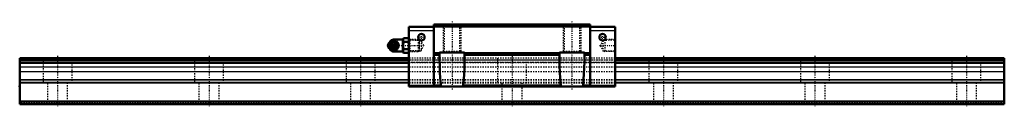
# Model space of a CAD drawing. Header units: millimetres. Extents: x -30 to 750, y -2 to 65.
import ezdxf

# ---------------------------------------------------------------- set-up
doc = ezdxf.new("R2010")
doc.units = ezdxf.units.MM
doc.linetypes.add('Center', pattern=[1.5, 0.45, -0.5, 0.05, -0.5])
doc.linetypes.add('Dashed', pattern=[2, 1, -1])
for name, color, linetype, lineweight in [('2d ConnectionPoints', 7, 'Continuous', 50), ('AM_0', 7, 'Continuous', 50), ('AM_4', 3, 'Continuous', 25), ('AM_5', 3, 'Continuous', 25), ('AM_7', 7, 'Center', 25), ('AM_9', 6, 'Dashed', 25)]:
    doc.layers.add(name, color=color, linetype=linetype, lineweight=lineweight)

# ---------------------------------------------------------------- blocks, each defined once
blk = doc.blocks.new('1_B_PT1_8_grease_nipple_joint1_SVR_0_in_SVR55C1SS780LG300BPT18308350001_0')
at = {"layer": 'AM_0'}
for p, q in [((262.45, 48.36), (262.09, 47.84)), ((264.21, 49.59), (264.44, 49.9)), ((264.44, 49.9), (268.58, 49.9)), ((273.65, 51.2), (266.15, 51.2)), ((274.17, 52.17), (273.65, 51.28)), ((273.65, 51.28), (273.65, 41.52)), ((274.17, 52.17), (277.83, 52.17)), ((274.17, 49.29), (277.83, 49.29)), ((278.35, 51.28), (277.83, 52.17)), ((262.09, 44.96), (262.45, 44.44)), ((264.44, 42.9), (264.22, 43.2)), ((264.44, 42.9), (268.58, 42.9)), ((266.15, 41.6), (273.65, 41.6)), ((270.06, 46.4), (270.46, 46.4)), ((273.65, 41.52), (274.17, 40.63)), ((274.17, 43.51), (277.83, 43.51)), ((274.17, 40.63), (277.83, 40.63)), ((277.83, 40.63), (278.35, 41.52))]:
    blk.add_line(p, q, dxfattribs=at)
for points in [[(268.18, 49.9), (268.37, 49.35), (268.59, 48.77), (268.77, 48.36), (269, 47.94), (269.31, 47.44), (269.65, 46.95), (270.06, 46.4)], [(270.46, 46.4), (270.2, 47.13), (270.03, 47.53), (269.84, 47.93), (269.53, 48.49), (269.18, 49.06), (268.88, 49.49), (268.58, 49.9)], [(274.17, 52.17), (273.97, 51.8), (273.83, 51.42), (273.74, 51.02), (273.72, 50.63), (273.76, 50.29), (273.85, 49.96), (274.17, 49.29)], [(274.17, 49.29), (273.98, 48.57), (273.84, 47.85), (273.75, 47.1), (273.72, 46.35), (273.75, 45.64), (273.84, 44.93), (273.98, 44.22), (274.17, 43.51)], [(277.83, 49.29), (278.03, 49.66), (278.17, 50.04), (278.26, 50.44), (278.28, 50.83), (278.24, 51.17), (278.15, 51.5), (277.83, 52.17)], [(277.83, 43.51), (278.02, 44.23), (278.16, 44.95), (278.25, 45.7), (278.28, 46.45), (278.25, 47.16), (278.16, 47.87), (278.02, 48.58), (277.83, 49.29)], [(270.06, 46.4), (269.65, 45.85), (269.25, 45.27), (269, 44.86), (268.77, 44.44), (268.55, 43.94), (268.37, 43.45), (268.18, 42.9)], [(268.58, 42.9), (269.1, 43.63), (269.36, 44.03), (269.6, 44.43), (269.9, 44.99), (270.15, 45.56), (270.31, 45.99), (270.46, 46.4)], [(274.17, 43.51), (273.97, 43.14), (273.83, 42.76), (273.74, 42.36), (273.72, 41.97), (273.76, 41.63), (273.85, 41.3), (274.17, 40.63)], [(277.83, 40.63), (278.03, 41), (278.17, 41.38), (278.26, 41.78), (278.28, 42.17), (278.24, 42.51), (278.15, 42.84), (277.83, 43.51)]]:
    blk.add_lwpolyline(points, dxfattribs=at)
for centre, radius, start, end in [((266.15, 48.2), 3, 90, 159.94362), ((264.91, 46.4), 3.3, 270, 90), ((266.15, 44.6), 3, 200.05638, 270)]:
    blk.add_arc(centre, radius, start, end, dxfattribs=at)
for major_axis in [(0, 2.42), (0, -1.01)]:
    blk.add_ellipse((263.9, 46.4), major_axis=major_axis, ratio=0.927184, dxfattribs=at)
blk.add_ellipse((264.91, 46.4), major_axis=(0, 3.3), ratio=0.927184, start_param=2.207257, end_param=7.217521, dxfattribs=at)
at = {"layer": 'AM_4'}
for p, q in [((266.15, 51.2), (266.15, 49.92)), ((266.15, 42.89), (266.15, 41.6))]:
    blk.add_line(p, q, dxfattribs=at)
blk.add_ellipse((265.73, 46.4), major_axis=(0, 2.94), ratio=0.927184, start_param=3.533104, end_param=5.891674, dxfattribs=at)
at = {"layer": 'AM_5', "linetype": 'Dashed'}
for p, q in [((278.35, 51.26), (279.33, 50.66)), ((286.33, 50.48), (279.33, 50.66)), ((279.35, 41.54), (279.35, 51.26)), ((278.35, 41.54), (279.33, 42.14)), ((286.33, 42.32), (279.33, 42.14))]:
    blk.add_line(p, q, dxfattribs=at)
at = {"layer": 'AM_7'}
for p, q in [((264.91, 42.94), (264.91, 49.86)), ((261.44, 46.4), (290.72, 46.4))]:
    blk.add_line(p, q, dxfattribs=at)
at = {"layer": 'AM_9'}
for p, q in [((263.15, 48.2), (263.15, 44.6)), ((266.15, 49.92), (266.15, 42.89)), ((266.92, 48.86), (267.07, 48.76)), ((285.77, 51.07), (278.35, 51.26)), ((286.35, 50.46), (285.77, 51.07)), ((285.77, 51.07), (285.77, 41.73)), ((286.35, 50.46), (286.35, 42.34)), ((262.56, 46.4), (262.96, 46.4)), ((267.1, 44.07), (266.99, 43.99)), ((268.19, 46.43), (268.19, 46.37)), ((278.35, 41.54), (285.77, 41.73)), ((285.77, 41.73), (286.35, 42.34))]:
    blk.add_line(p, q, dxfattribs=at)
for points in [[(262.56, 46.4), (262.75, 46.95), (262.97, 47.53), (262.98, 47.56)], [(264.83, 49.9), (264.57, 49.17), (264.41, 48.77), (264.21, 48.37), (263.91, 47.81), (263.56, 47.24), (263.26, 46.81), (262.96, 46.4)], [(263.03, 46.78), (263.05, 46.9), (263.13, 47.25), (263.24, 47.58), (263.39, 47.9), (263.58, 48.19), (263.8, 48.45), (264.04, 48.68), (264.31, 48.88), (264.6, 49.04), (264.9, 49.15), (265.22, 49.23), (265.54, 49.26), (265.87, 49.24), (266.19, 49.18), (266.51, 49.08), (266.8, 48.93), (266.92, 48.86)], [(263.17, 47.97), (263.38, 48.36), (263.69, 48.86), (264.03, 49.35), (264.21, 49.59)], [(265.65, 43.24), (265.53, 43.22), (265.21, 43.21), (264.89, 43.26), (264.59, 43.36), (264.31, 43.52), (264.07, 43.72), (263.86, 43.96), (263.68, 44.25), (263.54, 44.56), (263.37, 45.13), (263.29, 45.72), (263.26, 46.63), (263.35, 47.54), (263.45, 47.97), (263.6, 48.39), (263.82, 48.78), (264.1, 49.11), (264.4, 49.33), (264.73, 49.49), (265.02, 49.57), (265.33, 49.59), (265.65, 49.56)], [(265.65, 49.56), (265.8, 49.52), (265.93, 49.48), (266.04, 49.43), (266.15, 49.38)], [(266.15, 43.42), (266.76, 43.76), (267.29, 44.12), (267.74, 44.49), (268.11, 44.88), (268.4, 45.29), (268.59, 45.7), (268.7, 46.11), (268.72, 46.53), (268.64, 46.95), (268.48, 47.36), (268.23, 47.77), (267.89, 48.17), (267.46, 48.55), (266.96, 48.91), (266.38, 49.26), (266.15, 49.38)], [(262.96, 45.28), (262.93, 45.36), (262.75, 45.85), (262.56, 46.4)], [(262.96, 46.4), (263.48, 45.67), (263.74, 45.27), (263.98, 44.87), (264.28, 44.31), (264.53, 43.74), (264.69, 43.31), (264.83, 42.9)], [(266.99, 43.99), (266.87, 43.91), (266.58, 43.76), (266.28, 43.64), (265.96, 43.57), (265.64, 43.54), (265.31, 43.56), (264.99, 43.62), (264.68, 43.73), (264.38, 43.88), (264.1, 44.07), (263.85, 44.3), (263.62, 44.56), (263.43, 44.85), (263.27, 45.16), (263.14, 45.49), (263.06, 45.84), (263.03, 46.05)], [(264.22, 43.2), (264.03, 43.45), (263.63, 44.03), (263.38, 44.44), (263.17, 44.83)], [(266.15, 43.42), (266.03, 43.36), (265.91, 43.31), (265.78, 43.27), (265.65, 43.24)]]:
    blk.add_lwpolyline(points, dxfattribs=at)
for centre, start, end in [((266.15, 48.2), 159.94362, 180), ((266.15, 44.6), 180, 200.05638)]:
    blk.add_arc(centre, 3, start, end, dxfattribs=at)
for centre, major_axis, start_param, end_param in [((264.91, 46.4), (0, 3.3), 0.934336, 2.207257), ((266.93, 46.4), (0, -3.44), 3.553259, 5.871519), ((265.73, 46.4), (0, 2.94), 5.891674, 6.930695), ((266.93, 46.4), (0, 3.44), 2.729926, 6.694852), ((265.73, 46.4), (0, 2.94), 2.509365, 3.533104)]:
    blk.add_ellipse(centre, major_axis=major_axis, ratio=0.927184, start_param=start_param, end_param=end_param, dxfattribs=at)
blk.add_ellipse((265.47, 46.4), major_axis=(0, -2.94), ratio=0.927184, dxfattribs=at)
blk = doc.blocks.new('2_SVR_55C1SSB_PT1_81_Slide_0_in_SVR55C1SS780LG300BPT18308350001_0')
at = {"layer": 'AM_0'}
for p, q in [((298.2, 63), (298.2, 14)), ((421.8, 63), (298.2, 63)), ((421.8, 63), (421.8, 14)), ((298.2, 61.2), (278.35, 61.2)), ((278.35, 61.2), (278.35, 14)), ((421.8, 61.4), (298.2, 61.4)), ((441.65, 61.2), (421.8, 61.2)), ((441.65, 61.2), (441.65, 14)), ((302.5, 40.5), (298.2, 40.5)), ((302.5, 39), (298.2, 39)), ((302.5, 37.25), (302.5, 41)), ((302.5, 41), (322.5, 41)), ((322.5, 41), (322.5, 37.25)), ((397.5, 40.5), (322.5, 40.5)), ((397.5, 39), (322.5, 39)), ((397.5, 37.25), (397.5, 41)), ((397.5, 41), (417.5, 41)), ((417.5, 41), (417.5, 37.25)), ((421.8, 40.5), (417.5, 40.5)), ((421.8, 39), (417.5, 39)), ((302.56, 34.88), (302.5, 37.25)), ((298.2, 14.5), (278.35, 14.5)), ((441.65, 14), (278.35, 14)), ((441.65, 14.5), (421.8, 14.5))]:
    blk.add_line(p, q, dxfattribs=at)
for points in [[(302.56, 34.88), (302.7, 30.07), (302.91, 25.33), (303.19, 20.72), (303.55, 16.27), (303.65, 15.1)], [(321.35, 15.1), (321.72, 19.5), (322.02, 24.08), (322.25, 28.78), (322.41, 33.57), (322.44, 34.88)], [(322.5, 37.25), (322.5, 37), (322.48, 36.32), (322.45, 35.57), (322.44, 34.88)], [(397.56, 34.88), (397.54, 35.64), (397.52, 36.4), (397.5, 37.11), (397.5, 37.25)], [(397.56, 34.88), (397.7, 30.07), (397.91, 25.33), (398.19, 20.72), (398.55, 16.27), (398.65, 15.1)], [(416.35, 15.1), (416.72, 19.5), (417.02, 24.08), (417.25, 28.78), (417.41, 33.57), (417.44, 34.88)], [(417.5, 37.25), (417.5, 37.07), (417.48, 36.41), (417.46, 35.66), (417.44, 34.88)], [(303.65, 15.1), (303.73, 14.54), (303.86, 14)], [(321.14, 14), (321.27, 14.52), (321.35, 15.1)], [(398.65, 15.1), (398.68, 14.82), (398.76, 14.4), (398.86, 14)], [(416.14, 14), (416.27, 14.52), (416.35, 15.1)]]:
    blk.add_lwpolyline(points, dxfattribs=at)
for centre in [(288.2, 53), (431.8, 53)]:
    blk.add_circle(centre, 2.6, dxfattribs=at)
at = {"layer": 'AM_4'}
for p, q in [((298.2, 58.2), (278.35, 58.2)), ((441.65, 58.2), (421.8, 58.2)), ((302.56, 34.88), (298.2, 34.88)), ((397.56, 34.88), (322.44, 34.88)), ((421.8, 34.88), (417.44, 34.88)), ((303.65, 15.1), (298.2, 15.1)), ((398.65, 15.1), (321.35, 15.1)), ((421.8, 15.1), (416.35, 15.1))]:
    blk.add_line(p, q, dxfattribs=at)
at = {"layer": 'AM_5', "linetype": 'Dashed'}
for p, q in [((305.5, 63), (305.5, 41)), ((319.5, 63), (319.5, 41)), ((400.5, 63), (400.5, 41)), ((414.5, 63), (414.5, 41)), ((287.13, 50.46), (286.35, 51.06)), ((286.35, 51.06), (286.35, 41.74)), ((432.87, 50.46), (433.65, 51.06)), ((441.65, 51.26), (433.65, 51.06)), ((433.65, 51.06), (433.65, 41.74)), ((287.13, 42.34), (286.35, 41.74)), ((432.87, 42.34), (433.65, 41.74)), ((441.65, 41.54), (433.65, 41.74))]:
    blk.add_line(p, q, dxfattribs=at)
at = {"layer": 'AM_7'}
for p, q in [((312.5, 65.45), (312.5, 11.55)), ((407.5, 65.45), (407.5, 11.55)), ((288.2, 50.27), (288.2, 55.73)), ((431.8, 50.27), (431.8, 55.73)), ((285.47, 53), (290.93, 53)), ((429.07, 53), (434.53, 53)), ((429.28, 46.4), (442.24, 46.4))]:
    blk.add_line(p, q, dxfattribs=at)
at = {"layer": 'AM_9'}
for p, q in [((421.8, 62.5), (298.2, 62.5)), ((305.5, 63), (306.25, 62.25)), ((318.75, 62.25), (319.5, 63)), ((400.5, 63), (401.25, 62.25)), ((413.75, 62.25), (414.5, 63)), ((306.25, 62.25), (306.25, 41.75)), ((318.75, 62.25), (306.25, 62.25)), ((318.75, 41.75), (318.75, 62.25)), ((401.25, 62.25), (401.25, 41.75)), ((413.75, 62.25), (401.25, 62.25)), ((413.75, 41.75), (413.75, 62.25)), ((278.92, 50.67), (278.35, 51.26)), ((287.93, 50.44), (278.92, 50.67)), ((278.92, 50.67), (278.92, 42.13)), ((290.13, 46.4), (287.93, 50.44)), ((287.93, 50.44), (287.93, 42.36)), ((432.07, 50.44), (429.87, 46.4)), ((441.08, 50.67), (432.07, 50.44)), ((432.07, 50.44), (432.07, 42.36)), ((441.65, 51.26), (441.08, 50.67)), ((441.08, 50.67), (441.08, 42.13)), ((278.35, 41.54), (278.92, 42.13)), ((278.92, 42.13), (287.93, 42.36)), ((287.93, 42.36), (290.13, 46.4)), ((306.25, 41.75), (305.5, 41)), ((318.75, 41.75), (306.25, 41.75)), ((319.5, 41), (318.75, 41.75)), ((401.25, 41.75), (400.5, 41)), ((413.75, 41.75), (401.25, 41.75)), ((414.5, 41), (413.75, 41.75)), ((429.87, 46.4), (432.07, 42.36)), ((432.07, 42.36), (441.08, 42.13)), ((441.08, 42.13), (441.65, 41.54)), ((441.65, 36.5), (278.35, 36.5)), ((441.65, 36.33), (278.35, 36.33)), ((441.65, 34.8), (278.35, 34.8)), ((441.65, 34.72), (278.35, 34.72)), ((278.35, 33.2), (441.65, 33.2)), ((441.65, 32.8), (278.35, 32.8)), ((441.65, 29.39), (278.35, 29.39)), ((441.65, 29.19), (278.35, 29.19)), ((441.65, 25.6), (278.35, 25.6)), ((441.65, 19.33), (278.35, 19.33)), ((441.65, 18.9), (278.35, 18.9)), ((441.65, 17.13), (278.35, 17.13)), ((441.65, 16.7), (278.35, 16.7))]:
    blk.add_line(p, q, dxfattribs=at)
blk = doc.blocks.new('3_SVR_55C78030_R_Track_0_in_SVR55C1SS780LG300BPT18308350001_0')
at = {"layer": 'AM_0'}
for p, q in [((278.35, 36.5), (-30, 36.5)), ((-30, 36.5), (-30, 0)), ((278.35, 34.8), (-30, 34.8)), ((278.35, 32.8), (-30, 32.8)), ((750, 36.5), (441.65, 36.5)), ((750, 34.8), (441.65, 34.8)), ((750, 32.8), (441.65, 32.8)), ((750, 36.5), (750, 0)), ((750, 2), (-30, 2)), ((750, 0), (-30, 0))]:
    blk.add_line(p, q, dxfattribs=at)
at = {"layer": 'AM_4'}
for p, q in [((278.35, 36.33), (-30, 36.33)), ((750, 36.33), (441.65, 36.33)), ((278.35, 29.39), (-30, 29.39)), ((278.35, 29.19), (-30, 29.19)), ((278.35, 25.6), (-30, 25.6)), ((750, 29.39), (441.65, 29.39)), ((750, 29.19), (441.65, 29.19)), ((750, 25.6), (441.65, 25.6)), ((278.35, 19.33), (-30, 19.33)), ((278.35, 18.9), (-30, 18.9)), ((278.35, 17.13), (-30, 17.13)), ((278.35, 16.7), (-30, 16.7)), ((750, 19.33), (441.65, 19.33)), ((750, 18.9), (441.65, 18.9)), ((750, 17.13), (441.65, 17.13)), ((750, 16.7), (441.65, 16.7))]:
    blk.add_line(p, q, dxfattribs=at)
at = {"layer": 'AM_7'}
for p, q in [((0, 38.33), (0, -1.82)), ((120, 38.33), (120, -1.82)), ((240, 38.33), (240, -1.82)), ((360, 38.33), (360, -1.82)), ((480, 38.33), (480, -1.82)), ((600, 38.33), (600, -1.82)), ((720, 38.33), (720, -1.82))]:
    blk.add_line(p, q, dxfattribs=at)
at = {"layer": 'AM_9'}
for p, q in [((750, 34.72), (-30, 34.72)), ((-30, 33.2), (750, 33.2)), ((-11.5, 36.5), (-11.5, 16.5)), ((11.5, 16.5), (11.5, 36.5)), ((108.5, 36.5), (108.5, 16.5)), ((131.5, 16.5), (131.5, 36.5)), ((228.5, 36.5), (228.5, 16.5)), ((251.5, 16.5), (251.5, 36.5)), ((441.65, 36.5), (278.35, 36.5)), ((441.65, 36.33), (278.35, 36.33)), ((441.65, 34.8), (278.35, 34.8)), ((441.65, 32.8), (278.35, 32.8)), ((348.5, 36.5), (348.5, 16.5)), ((371.5, 16.5), (371.5, 36.5)), ((468.5, 36.5), (468.5, 16.5)), ((491.5, 16.5), (491.5, 36.5)), ((588.5, 36.5), (588.5, 16.5)), ((611.5, 16.5), (611.5, 36.5)), ((708.5, 36.5), (708.5, 16.5)), ((731.5, 16.5), (731.5, 36.5)), ((441.65, 29.39), (278.35, 29.39)), ((441.65, 29.19), (278.35, 29.19)), ((441.65, 25.6), (278.35, 25.6)), ((11.5, 16.5), (-11.5, 16.5)), ((-8, 16.5), (-8, 0)), ((8, 0), (8, 16.5)), ((131.5, 16.5), (108.5, 16.5)), ((112, 16.5), (112, 0)), ((128, 0), (128, 16.5)), ((251.5, 16.5), (228.5, 16.5)), ((232, 16.5), (232, 0)), ((248, 0), (248, 16.5)), ((441.65, 19.33), (278.35, 19.33)), ((441.65, 18.9), (278.35, 18.9)), ((441.65, 17.13), (278.35, 17.13)), ((441.65, 16.7), (278.35, 16.7)), ((371.5, 16.5), (348.5, 16.5)), ((352, 16.5), (352, 0)), ((368, 0), (368, 16.5)), ((491.5, 16.5), (468.5, 16.5)), ((472, 16.5), (472, 0)), ((488, 0), (488, 16.5)), ((611.5, 16.5), (588.5, 16.5)), ((592, 16.5), (592, 0)), ((608, 0), (608, 16.5)), ((731.5, 16.5), (708.5, 16.5)), ((712, 16.5), (712, 0)), ((728, 0), (728, 16.5)), ((750, 0.7), (-30, 0.7))]:
    blk.add_line(p, q, dxfattribs=at)

msp = doc.modelspace()

# ---------------------------------------------------------------- linework, layer by layer
at = {"layer": '2d ConnectionPoints'}
for p in [(278.35, 46.4), (441.65, 46.4), (-30, 14), (360, 14), (0, 0), (0, 0)]:
    msp.add_point(p, dxfattribs=at)

# ---------------------------------------------------------------- block references
for name in ['2_SVR_55C1SSB_PT1_81_Slide_0_in_SVR55C1SS780LG300BPT18308350001_0', '1_B_PT1_8_grease_nipple_joint1_SVR_0_in_SVR55C1SS780LG300BPT18308350001_0', '3_SVR_55C78030_R_Track_0_in_SVR55C1SS780LG300BPT18308350001_0']:
    msp.add_blockref(name, (0, 0))

doc.saveas('drawing.dxf')
